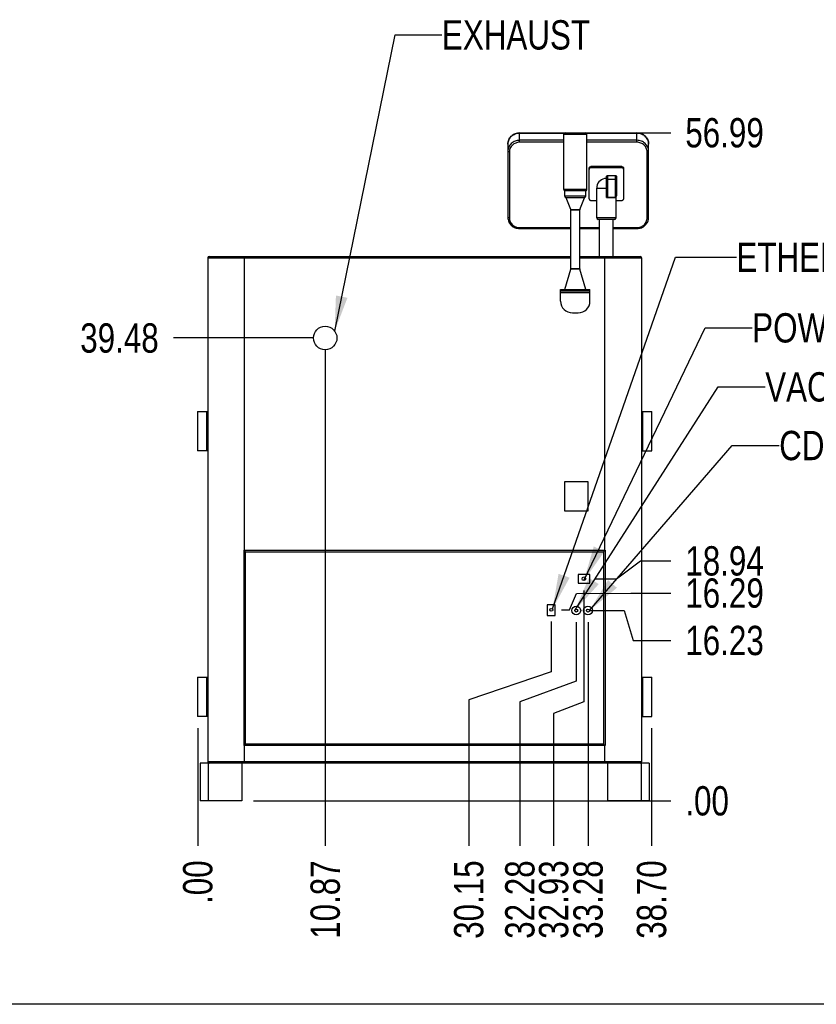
# Model space of a CAD drawing. Header units: inches. Extents: x 0 to 16, y 0 to 10.
# Tile 3 of 41: x 8.7 to 12.9, y 0 to 5.2. Entities that reach past the tile are written whole.
import ezdxf

# ---------------------------------------------------------------- set-up
doc = ezdxf.new("R2010")
doc.units = ezdxf.units.IN
doc.header["$LTSCALE"] = 0.935
doc.header["$MEASUREMENT"] = 0
doc.layers.get('0').update_dxf_attribs({"linetype": 'CONTINUOUS'})
doc.layers.add('02___PRT_ALL_AXES', color=7, linetype='CONTINUOUS')
doc.styles.get("Standard").update_dxf_attribs({"font": 'txt', "width": 0.8})
doc.dimstyles.new('DIMSTYLE_2', dxfattribs={"dimtxt": 0.15625, "dimasz": 0.1875, "dimexe": 0.125, "dimexo": 0.0625, "dimgap": 0.039062, "dimtad": 0, "dimtih": 1, "dimtoh": 1, "dimlfac": 16, "dimzin": 4, "dimdsep": 46, "dimtxsty": 'Standard', "dimblk": '_FILLED', "dimblk1": '_FILLED', "dimblk2": '_FILLED', "dimcen": 0.09, "dimazin": 1, "dimtfac": 1, "dimtofl": 0, "dimtmove": 0, "dimatfit": 3, "dimldrblk": '_FILLED', "dimfxl": 1, "dimtolj": 1, "dimtzin": 4, "dimarcsym": 0})
doc.dimstyles.get("Standard").update_dxf_attribs({"dimtxt": 0.15625, "dimasz": 0.1875, "dimexe": 0.125, "dimexo": 0.0625, "dimgap": 0.09, "dimtad": 0, "dimtih": 1, "dimtoh": 1, "dimzin": 4, "dimdsep": 46, "dimtxsty": 'Standard', "dimblk": '_FILLED', "dimblk1": '_FILLED', "dimblk2": '_FILLED', "dimcen": 0.09, "dimazin": 1, "dimtp": 0.01, "dimtm": 0.01, "dimtfac": 1, "dimtofl": 0, "dimtmove": 0, "dimatfit": 3, "dimldrblk": '_FILLED', "dimfxl": 1, "dimtolj": 1, "dimtzin": 4, "dimarcsym": 0})

# ---------------------------------------------------------------- blocks, each defined once
blk = doc.blocks.new('*D6')
at = {"color": 2, "linetype": 'Continuous', "transparency": 16777216}
for p, q in [((11.5231, 2.0407), (11.5231, 1.7732)), ((11.5231, 1.7732), (11.0828, 1.6233)), ((11.0828, 1.6233), (11.0828, 0.8455))]:
    blk.add_line(p, q, dxfattribs=at)
at = {"color": 2, "linetype": 'Continuous', "transparency": 16777216, "insert": (11.0047, 0.7674), "char_height": 0.15625, "width": 0.625, "attachment_point": 3, "rotation": 90, "line_spacing_factor": 0.9}
blk.add_mtext('30.15', dxfattribs=at)
blk = doc.blocks.new('_FILLED')
at = {"color": 0, "linetype": 'ByBlock'}
blk.add_solid([(0, 0), (-1, 0.167), (-1, -0.167)], dxfattribs=at)
blk = doc.blocks.new('*D7')
at = {"color": 2, "linetype": 'Continuous', "transparency": 16777216}
blk.add_line((9.6385, 1.4724), (9.6385, 0.8455), dxfattribs=at)
at = {"color": 2, "linetype": 'Continuous', "transparency": 16777216, "insert": (9.5604, 0.7674), "char_height": 0.15625, "width": 0.375, "attachment_point": 3, "rotation": 90, "line_spacing_factor": 0.9}
blk.add_mtext('.00', dxfattribs=at)
blk = doc.blocks.new('*D8')
at = {"color": 2, "linetype": 'Continuous', "transparency": 16777216}
for p, q in [((11.6562, 2.0369), (11.6562, 1.7221)), ((11.6562, 1.7221), (11.3554, 1.6131)), ((11.3554, 1.6131), (11.3554, 0.8455))]:
    blk.add_line(p, q, dxfattribs=at)
at = {"color": 2, "linetype": 'Continuous', "transparency": 16777216, "insert": (11.2772, 0.7674), "char_height": 0.15625, "width": 0.625, "attachment_point": 3, "rotation": 90, "line_spacing_factor": 0.9}
blk.add_mtext('32.28', dxfattribs=at)
blk = doc.blocks.new('*D9')
at = {"color": 2, "linetype": 'Continuous', "transparency": 16777216}
blk.add_line((11.7187, 2.0369), (11.7187, 0.8455), dxfattribs=at)
at = {"color": 2, "linetype": 'Continuous', "transparency": 16777216, "insert": (11.6405, 0.7674), "char_height": 0.15625, "width": 0.625, "attachment_point": 3, "rotation": 90, "line_spacing_factor": 0.9}
blk.add_mtext('33.28', dxfattribs=at)
blk = doc.blocks.new('*D10')
at = {"color": 2, "linetype": 'Continuous', "transparency": 16777216}
for p, q in [((11.6967, 2.2061), (11.6967, 1.612)), ((11.6967, 1.612), (11.5352, 1.5507)), ((11.5352, 1.5507), (11.5352, 0.8455))]:
    blk.add_line(p, q, dxfattribs=at)
at = {"color": 2, "linetype": 'Continuous', "transparency": 16777216, "insert": (11.4571, 0.7674), "char_height": 0.15625, "width": 0.625, "attachment_point": 3, "rotation": 90, "line_spacing_factor": 0.9}
blk.add_mtext('32.93', dxfattribs=at)
blk = doc.blocks.new('*D11')
at = {"color": 2, "linetype": 'Continuous', "transparency": 16777216}
blk.add_line((12.0574, 1.4724), (12.0574, 0.8455), dxfattribs=at)
at = {"color": 2, "linetype": 'Continuous', "transparency": 16777216, "insert": (11.9792, 0.7674), "char_height": 0.15625, "width": 0.625, "attachment_point": 3, "rotation": 90, "line_spacing_factor": 0.9}
blk.add_mtext('38.70', dxfattribs=at)
blk = doc.blocks.new('*D12')
at = {"color": 2, "linetype": 'Continuous', "transparency": 16777216}
for p, q in [((11.7265, 2.0994), (11.9109, 2.0994)), ((11.9109, 2.0994), (11.9595, 1.9398)), ((11.9595, 1.9398), (12.1593, 1.9398))]:
    blk.add_line(p, q, dxfattribs=at)
at = {"color": 2, "linetype": 'Continuous', "transparency": 16777216, "insert": (12.2374, 2.0179), "char_height": 0.15625, "width": 0.625, "attachment_point": 1, "line_spacing_factor": 0.9}
blk.add_mtext('16.23', dxfattribs=at)
blk = doc.blocks.new('*D13')
at = {"color": 2, "linetype": 'Continuous', "transparency": 16777216}
blk.add_line((9.9363, 1.0849), (12.1593, 1.0849), dxfattribs=at)
at = {"color": 2, "linetype": 'Continuous', "transparency": 16777216, "insert": (12.2374, 1.1631), "char_height": 0.15625, "width": 0.375, "attachment_point": 1, "line_spacing_factor": 0.9}
blk.add_mtext('.00', dxfattribs=at)
blk = doc.blocks.new('*D14')
at = {"color": 2, "linetype": 'Continuous', "transparency": 16777216}
for p, q in [((11.6197, 2.1032), (11.6579, 2.1899)), ((11.6579, 2.1899), (11.9461, 2.1926)), ((11.9461, 2.1926), (12.1593, 2.1926)), ((11.5778, 2.1032), (11.6197, 2.1032))]:
    blk.add_line(p, q, dxfattribs=at)
at = {"color": 2, "linetype": 'Continuous', "transparency": 16777216, "insert": (12.2374, 2.2707), "char_height": 0.15625, "width": 0.625, "attachment_point": 1, "line_spacing_factor": 0.9}
blk.add_mtext('16.29', dxfattribs=at)
blk = doc.blocks.new('*D15')
at = {"color": 2, "linetype": 'Continuous', "transparency": 16777216}
for p, q in [((11.8705, 2.2686), (11.9986, 2.3642)), ((11.9986, 2.3642), (12.1593, 2.3642)), ((11.7592, 2.2686), (11.8705, 2.2686))]:
    blk.add_line(p, q, dxfattribs=at)
at = {"color": 2, "linetype": 'Continuous', "transparency": 16777216, "insert": (12.2374, 2.4423), "char_height": 0.15625, "width": 0.625, "attachment_point": 1, "line_spacing_factor": 0.9}
blk.add_mtext('18.94', dxfattribs=at)
blk = doc.blocks.new('*D16')
at = {"color": 2, "linetype": 'Continuous', "transparency": 16777216}
blk.add_line((10.2554, 3.5525), (9.5088, 3.5525), dxfattribs=at)
at = {"color": 2, "linetype": 'Continuous', "transparency": 16777216, "insert": (9.4307, 3.6306), "char_height": 0.15625, "width": 0.625, "attachment_point": 3, "line_spacing_factor": 0.9}
blk.add_mtext('39.48', dxfattribs=at)
blk = doc.blocks.new('*D17')
at = {"color": 2, "linetype": 'Continuous', "transparency": 16777216}
blk.add_line((11.7673, 4.6468), (12.1593, 4.6468), dxfattribs=at)
at = {"color": 2, "linetype": 'Continuous', "transparency": 16777216, "insert": (12.2374, 4.7249), "char_height": 0.15625, "width": 0.625, "attachment_point": 1, "line_spacing_factor": 0.9}
blk.add_mtext('56.99', dxfattribs=at)
blk = doc.blocks.new('*D18')
at = {"color": 2, "linetype": 'Continuous', "transparency": 16777216}
blk.add_line((10.3179, 3.49), (10.3179, 0.8455), dxfattribs=at)
at = {"color": 2, "linetype": 'Continuous', "transparency": 16777216, "insert": (10.2398, 0.7674), "char_height": 0.15625, "width": 0.625, "attachment_point": 3, "rotation": 90, "line_spacing_factor": 0.9}
blk.add_mtext('10.87', dxfattribs=at)

msp = doc.modelspace()

# ---------------------------------------------------------------- linework, layer by layer
at = {"color": 7, "linetype": 'Continuous'}
for p, q in [((11.35424, 4.5959), (11.35424, 4.64542)), ((11.35424, 4.64542), (11.59309, 4.64542)), ((11.35424, 4.64495), (11.59262, 4.64495)), ((11.58949, 4.34463), (11.58949, 4.63896)), ((11.58949, 4.63896), (11.71261, 4.63896)), ((11.5973, 4.64677), (11.7048, 4.64677)), ((11.709, 4.64542), (11.97924, 4.64542)), ((11.70948, 4.64495), (11.97924, 4.64495)), ((11.71261, 4.34463), (11.71261, 4.63896)), ((11.97924, 4.5959), (11.97924, 4.64542)), ((11.29174, 4.58622), (11.29174, 4.1952)), ((11.58949, 4.60631), (11.35424, 4.60631)), ((11.58949, 4.5959), (11.35424, 4.5959)), ((11.97924, 4.60631), (11.71261, 4.60631)), ((11.97924, 4.5959), (11.71261, 4.5959)), ((12.04174, 4.1952), (12.04174, 4.58622)), ((11.29986, 4.5448), (11.29986, 4.19242)), ((12.03361, 4.19242), (12.03361, 4.5448)), ((11.73377, 4.45963), (11.73377, 4.46594)), ((11.89928, 4.46594), (11.73377, 4.46594)), ((11.89928, 4.45963), (11.89928, 4.46594)), ((11.7244, 4.29502), (11.7244, 4.45713)), ((11.89928, 4.45963), (11.73377, 4.45963)), ((11.81667, 4.30188), (11.81667, 4.41153)), ((11.8248, 4.30267), (11.8248, 4.41917)), ((11.8248, 4.41917), (11.86299, 4.41917)), ((11.86299, 4.41917), (11.86299, 4.30267)), ((11.87081, 4.41183), (11.87081, 4.31048)), ((11.90895, 4.29502), (11.90895, 4.45686)), ((11.86299, 4.39813), (11.8248, 4.39813)), ((11.71261, 4.34463), (11.58949, 4.34463)), ((11.59574, 4.30798), (11.59574, 4.33673)), ((11.70636, 4.33673), (11.59574, 4.33673)), ((11.70636, 4.30798), (11.59574, 4.30798)), ((11.70636, 4.30798), (11.70636, 4.33673)), ((11.765, 4.19282), (11.765, 4.34407)), ((11.62704, 4.23827), (11.60261, 4.29996)), ((11.69949, 4.29996), (11.60261, 4.29996)), ((11.67506, 4.23827), (11.69949, 4.29996)), ((11.73377, 4.28621), (11.765, 4.28621)), ((11.81667, 4.30188), (11.86835, 4.30188)), ((11.8248, 4.30267), (11.86299, 4.30267)), ((11.86835, 4.19282), (11.86835, 4.30188)), ((11.86835, 4.28621), (11.89957, 4.28621)), ((11.62704, 4.23827), (11.67506, 4.23827)), ((11.62761, 3.92181), (11.62761, 4.23528)), ((11.62761, 4.23528), (11.67449, 4.23528)), ((11.67449, 3.92181), (11.67449, 4.23528)), ((11.86835, 4.19282), (11.765, 4.19282)), ((11.86022, 4.1847), (11.77313, 4.1847)), ((11.35424, 4.14132), (11.35424, 4.13598)), ((11.35424, 4.14132), (11.62761, 4.14132)), ((11.35424, 4.13598), (11.62761, 4.13598)), ((11.67449, 4.14132), (11.77976, 4.14132)), ((11.67449, 4.13598), (11.77976, 4.13598)), ((11.85358, 4.14132), (11.97924, 4.14132)), ((11.85358, 4.13598), (11.97924, 4.13598)), ((11.97924, 4.14132), (11.97924, 4.13598)), ((9.69167, 3.97907), (9.69167, 1.29307)), ((9.69167, 3.97907), (11.62761, 3.97907)), ((9.6998, 3.9872), (11.62761, 3.9872)), ((9.88855, 2.41819), (9.88855, 3.9872)), ((11.67449, 3.9872), (11.99605, 3.9872)), ((11.67449, 3.97907), (12.00417, 3.97907)), ((11.8073, 3.9872), (11.8073, 2.41819)), ((12.00417, 3.97907), (12.00417, 1.29307)), ((11.59574, 3.81152), (11.62728, 3.91953)), ((11.67481, 3.91953), (11.62728, 3.91953)), ((11.67449, 3.92181), (11.62761, 3.92181)), ((11.70636, 3.81152), (11.67481, 3.91953)), ((11.57292, 3.74902), (11.57292, 3.81152)), ((11.57292, 3.81152), (11.72917, 3.81152)), ((11.57292, 3.80308), (11.72917, 3.80308)), ((11.57292, 3.79496), (11.72917, 3.79496)), ((11.63542, 3.81152), (11.63542, 3.80308)), ((11.66667, 3.80308), (11.66667, 3.81152)), ((11.72917, 3.74902), (11.72917, 3.81152)), ((11.63542, 3.68652), (11.66667, 3.68652)), ((9.63755, 3.15995), (9.63755, 2.9512)), ((9.63755, 3.15995), (9.69176, 3.15995)), ((9.68674, 2.9512), (9.68674, 3.15995)), ((12.00417, 3.15995), (12.05829, 3.15995)), ((12.00911, 3.15995), (12.00911, 2.9512)), ((12.05829, 2.9512), (12.05829, 3.15995)), ((9.69167, 2.9512), (9.63755, 2.9512)), ((12.00417, 2.9512), (12.05829, 2.9512)), ((11.7189, 2.78564), (11.5939, 2.78564)), ((11.5939, 2.78564), (11.5939, 2.6312)), ((11.7189, 2.6312), (11.7189, 2.78564)), ((11.5939, 2.6312), (11.7189, 2.6312)), ((9.88545, 1.37915), (9.88545, 2.42122)), ((9.88545, 2.42122), (11.81039, 2.42122)), ((9.88545, 2.42122), (9.88855, 2.41819)), ((9.8937, 2.4131), (9.88855, 2.41819)), ((11.8073, 2.41819), (11.80214, 2.4131)), ((11.8073, 2.41819), (11.81039, 2.42122)), ((11.81039, 2.42122), (11.81039, 1.37915)), ((9.8937, 1.38728), (9.8937, 2.4131)), ((9.8937, 2.4131), (11.80214, 2.4131)), ((11.80214, 2.4131), (11.80214, 1.38728)), ((11.72792, 2.292), (11.66542, 2.292)), ((11.66542, 2.292), (11.66542, 2.24513)), ((11.72792, 2.24513), (11.72792, 2.292)), ((11.66542, 2.24513), (11.72792, 2.24513)), ((11.54435, 2.12916), (11.50185, 2.12916)), ((11.50185, 2.12916), (11.50185, 2.07259)), ((11.54435, 2.07259), (11.54435, 2.12916)), ((11.50185, 2.07259), (11.54435, 2.07259)), ((9.63755, 1.7437), (9.63755, 1.53495)), ((9.63755, 1.7437), (9.69176, 1.7437)), ((9.68674, 1.53495), (9.68674, 1.7437)), ((12.00417, 1.7437), (12.05829, 1.7437)), ((12.00911, 1.7437), (12.00911, 1.53495)), ((12.05829, 1.53495), (12.05829, 1.7437)), ((9.69167, 1.53495), (9.63755, 1.53495)), ((12.00409, 1.53495), (12.05829, 1.53495)), ((9.88855, 1.38218), (9.88545, 1.37915)), ((11.81039, 1.37915), (9.88545, 1.37915)), ((9.88855, 1.38218), (9.8937, 1.38728)), ((9.88855, 1.28495), (9.88855, 1.38218)), ((11.80214, 1.38728), (9.8937, 1.38728)), ((11.80214, 1.38728), (11.8073, 1.38218)), ((11.8073, 1.38218), (11.8073, 1.28495)), ((11.81039, 1.37915), (11.8073, 1.38218)), ((12.00417, 1.29307), (9.69167, 1.29307)), ((11.8073, 1.28495), (9.88855, 1.28495)), ((16, 0), (0, 0))]:
    msp.add_line(p, q, dxfattribs=at)
for centre, radius, start, end in [((11.5973, 4.63896), 0.00781, 90, 180), ((11.7048, 4.63896), 0.00781, 0, 90), ((11.59761, 4.34463), 0.00813, 180, 256.65763), ((11.60386, 4.30798), 0.00813, 180, 261.15012), ((11.69824, 4.30798), 0.00813, 278.84988, 360), ((11.70449, 4.34463), 0.00813, 283.34237, 360), ((11.8248, 4.3108), 0.00813, 198, 270), ((11.86299, 4.31048), 0.00781, 270, 360), ((11.61949, 4.23528), 0.00813, 0, 21.60553), ((11.68261, 4.23528), 0.00813, 158.39447, 180), ((11.77313, 4.19282), 0.00813, 180, 270), ((11.86022, 4.19282), 0.00813, 270, 360), ((9.6998, 3.97907), 0.00813, 90, 180), ((11.99605, 3.97907), 0.00813, 0, 90), ((11.61949, 3.92181), 0.00813, 343.7171, 360), ((11.68261, 3.92181), 0.00813, 180, 196.2829), ((11.63542, 3.74902), 0.0625, 180, 270), ((11.66667, 3.74902), 0.0625, 270, 360), ((9.6998, 1.29307), 0.00813, 180, 270), ((11.99605, 1.29307), 0.00813, 270, 360)]:
    msp.add_arc(centre, radius, start, end, dxfattribs=at)
for points, knots in [([(11.35424, 4.64542), (11.35017, 4.64542), (11.34203, 4.64467), (11.33028, 4.64131), (11.31942, 4.63585), (11.30988, 4.62847), (11.30203, 4.61946), (11.29617, 4.60914), (11.29255, 4.59791), (11.29174, 4.59011), (11.29174, 4.58622)], [0, 0, 0, 0, 0.127874, 0.2553109, 0.3819375, 0.5075074, 0.631934, 0.7553057, 0.8778704, 1, 1, 1, 1]), ([(11.29174, 4.58622), (11.29174, 4.59006), (11.29255, 4.59778), (11.29614, 4.60889), (11.30197, 4.61912), (11.30981, 4.62807), (11.31935, 4.6354), (11.33021, 4.64085), (11.34199, 4.6442), (11.35016, 4.64495), (11.35424, 4.64495)], [0, 0, 0, 0, 0.1211614, 0.2429197, 0.3657733, 0.4900435, 0.6158291, 0.7429986, 0.8712172, 1, 1, 1, 1]), ([(12.04174, 4.58622), (12.04174, 4.59011), (12.04092, 4.59791), (12.03731, 4.60914), (12.03145, 4.61946), (12.02359, 4.62847), (12.01405, 4.63585), (12.0032, 4.64131), (11.99145, 4.64467), (11.98331, 4.64542), (11.97924, 4.64542)], [0, 0, 0, 0, 0.1221293, 0.244694, 0.3680659, 0.4924926, 0.6180628, 0.7446895, 0.8721262, 1, 1, 1, 1]), ([(11.97924, 4.64495), (11.98332, 4.64495), (11.99148, 4.6442), (12.00326, 4.64085), (12.01413, 4.6354), (12.02366, 4.62807), (12.0315, 4.61912), (12.03733, 4.60889), (12.04093, 4.59778), (12.04174, 4.59006), (12.04174, 4.58622)], [0, 0, 0, 0, 0.1287828, 0.2570014, 0.3841709, 0.5099565, 0.6342267, 0.7570803, 0.8788386, 1, 1, 1, 1]), ([(11.35424, 4.60631), (11.35016, 4.60631), (11.34199, 4.60556), (11.33021, 4.60221), (11.31935, 4.59676), (11.30981, 4.58943), (11.30197, 4.58048), (11.29614, 4.57025), (11.29255, 4.55915), (11.29174, 4.55142), (11.29174, 4.54758)], [0, 0, 0, 0, 0.1287828, 0.2570014, 0.3841709, 0.5099565, 0.6342267, 0.7570803, 0.8788386, 1, 1, 1, 1]), ([(11.35424, 4.5959), (11.35069, 4.5959), (11.34358, 4.59524), (11.33334, 4.59233), (11.32388, 4.58759), (11.31559, 4.58121), (11.30877, 4.57342), (11.3037, 4.56452), (11.30057, 4.55486), (11.29986, 4.54814), (11.29986, 4.5448)], [0, 0, 0, 0, 0.1287808, 0.2570001, 0.3841702, 0.5099565, 0.6342274, 0.7570816, 0.8788406, 1, 1, 1, 1]), ([(12.04174, 4.54758), (12.04174, 4.55142), (12.04093, 4.55915), (12.03733, 4.57025), (12.0315, 4.58048), (12.02366, 4.58943), (12.01413, 4.59676), (12.00326, 4.60221), (11.99148, 4.60556), (11.98332, 4.60631), (11.97924, 4.60631)], [0, 0, 0, 0, 0.1211614, 0.2429197, 0.3657733, 0.4900435, 0.6158291, 0.7429986, 0.8712172, 1, 1, 1, 1]), ([(12.03361, 4.5448), (12.03361, 4.54814), (12.03291, 4.55486), (12.02978, 4.56452), (12.02471, 4.57342), (12.01789, 4.58121), (12.00959, 4.58759), (12.00014, 4.59233), (11.98989, 4.59524), (11.98279, 4.5959), (11.97924, 4.5959)], [0, 0, 0, 0, 0.1211595, 0.2429184, 0.3657726, 0.4900435, 0.6158298, 0.7429999, 0.8712192, 1, 1, 1, 1]), ([(11.29986, 4.5448), (11.29882, 4.5448), (11.2973, 4.5449), (11.29539, 4.54524), (11.29417, 4.54558), (11.29316, 4.54598), (11.29239, 4.54645), (11.29188, 4.54697), (11.29174, 4.54739), (11.29174, 4.54758)], [0, 0, 0, 0, 0.3436379, 0.5010469, 0.6420022, 0.7627126, 0.8609781, 0.9378419, 1, 1, 1, 1]), ([(12.03361, 4.5448), (12.03465, 4.5448), (12.03617, 4.5449), (12.03808, 4.54524), (12.03931, 4.54558), (12.04032, 4.54598), (12.04109, 4.54645), (12.0416, 4.54697), (12.04174, 4.54739), (12.04174, 4.54758)], [0, 0, 0, 0, 0.3436379, 0.5010469, 0.6420022, 0.7627126, 0.8609781, 0.9378419, 1, 1, 1, 1]), ([(11.7244, 4.45713), (11.7244, 4.45828), (11.7249, 4.46063), (11.72701, 4.46355), (11.73012, 4.46549), (11.73256, 4.46594), (11.73377, 4.46594)], [0, 0, 0, 0, 0.2428087, 0.4898503, 0.7428318, 1, 1, 1, 1]), ([(11.89928, 4.46594), (11.90054, 4.46594), (11.90305, 4.46548), (11.90626, 4.46348), (11.90843, 4.46046), (11.90895, 4.45805), (11.90895, 4.45686)], [0, 0, 0, 0, 0.2571682, 0.5101497, 0.7571913, 1, 1, 1, 1]), ([(11.73377, 4.45963), (11.73256, 4.45963), (11.73012, 4.45918), (11.72701, 4.45724), (11.7249, 4.45432), (11.7244, 4.45197), (11.7244, 4.45082)], [0, 0, 0, 0, 0.2571682, 0.5101497, 0.7571913, 1, 1, 1, 1]), ([(11.81667, 4.41153), (11.81667, 4.41253), (11.81711, 4.41456), (11.81893, 4.4171), (11.82163, 4.41878), (11.82374, 4.41917), (11.8248, 4.41917)], [0, 0, 0, 0, 0.2428087, 0.4898503, 0.7428318, 1, 1, 1, 1]), ([(11.86299, 4.41917), (11.86401, 4.41917), (11.86604, 4.41879), (11.86863, 4.41718), (11.87039, 4.41474), (11.87081, 4.41278), (11.87081, 4.41183)], [0, 0, 0, 0, 0.2571682, 0.5101497, 0.7571913, 1, 1, 1, 1]), ([(11.90895, 4.45055), (11.90895, 4.45174), (11.90843, 4.45415), (11.90626, 4.45717), (11.90305, 4.45917), (11.90054, 4.45963), (11.89928, 4.45963)], [0, 0, 0, 0, 0.2428087, 0.4898503, 0.7428318, 1, 1, 1, 1]), ([(11.81667, 4.39049), (11.81667, 4.39149), (11.81711, 4.39352), (11.81893, 4.39606), (11.82163, 4.39774), (11.82374, 4.39813), (11.8248, 4.39813)], [0, 0, 0, 0, 0.2428087, 0.4898503, 0.7428318, 1, 1, 1, 1]), ([(11.87081, 4.39079), (11.87081, 4.39174), (11.87039, 4.3937), (11.86863, 4.39614), (11.86604, 4.39775), (11.86401, 4.39813), (11.86299, 4.39813)], [0, 0, 0, 0, 0.2428087, 0.4898503, 0.7428318, 1, 1, 1, 1]), ([(11.7244, 4.29502), (11.7244, 4.29387), (11.7249, 4.29153), (11.72701, 4.2886), (11.73012, 4.28666), (11.73256, 4.28621), (11.73377, 4.28621)], [0, 0, 0, 0, 0.2428087, 0.4898503, 0.7428318, 1, 1, 1, 1]), ([(11.89957, 4.28621), (11.90079, 4.28621), (11.90323, 4.28666), (11.90634, 4.2886), (11.90845, 4.29153), (11.90895, 4.29387), (11.90895, 4.29502)], [0, 0, 0, 0, 0.2571682, 0.5101497, 0.7571913, 1, 1, 1, 1]), ([(11.29174, 4.1952), (11.29174, 4.19131), (11.29255, 4.1835), (11.29617, 4.17227), (11.30203, 4.16195), (11.30988, 4.15293), (11.31942, 4.14555), (11.33028, 4.14009), (11.34203, 4.13673), (11.35017, 4.13598), (11.35424, 4.13598)], [0, 0, 0, 0, 0.1221649, 0.2447592, 0.3681503, 0.492583, 0.6181453, 0.7447521, 0.8721599, 1, 1, 1, 1]), ([(11.29986, 4.19242), (11.29882, 4.19242), (11.2973, 4.19251), (11.29539, 4.19286), (11.29417, 4.19319), (11.29316, 4.1936), (11.29239, 4.19407), (11.29188, 4.19459), (11.29174, 4.19501), (11.29174, 4.1952)], [0, 0, 0, 0, 0.3436379, 0.5010469, 0.6420022, 0.7627126, 0.8609781, 0.9378419, 1, 1, 1, 1]), ([(11.29986, 4.19242), (11.29986, 4.18908), (11.30057, 4.18236), (11.3037, 4.1727), (11.30877, 4.1638), (11.31559, 4.15601), (11.32388, 4.14963), (11.33334, 4.14489), (11.34358, 4.14198), (11.35069, 4.14132), (11.35424, 4.14132)], [0, 0, 0, 0, 0.1211595, 0.2429184, 0.3657726, 0.4900435, 0.6158298, 0.7429999, 0.8712192, 1, 1, 1, 1]), ([(11.97924, 4.13598), (11.98331, 4.13598), (11.99145, 4.13673), (12.0032, 4.14009), (12.01405, 4.14555), (12.02359, 4.15293), (12.03145, 4.16195), (12.03731, 4.17227), (12.04092, 4.1835), (12.04174, 4.19131), (12.04174, 4.1952)], [0, 0, 0, 0, 0.1278404, 0.2552483, 0.381855, 0.5074171, 0.6318495, 0.7552405, 0.8778348, 1, 1, 1, 1]), ([(11.97924, 4.14132), (11.98279, 4.14132), (11.98989, 4.14198), (12.00014, 4.14489), (12.00959, 4.14963), (12.01789, 4.15601), (12.02471, 4.1638), (12.02978, 4.1727), (12.03291, 4.18236), (12.03361, 4.18908), (12.03361, 4.19242)], [0, 0, 0, 0, 0.1287808, 0.2570001, 0.3841702, 0.5099565, 0.6342274, 0.7570816, 0.8788406, 1, 1, 1, 1]), ([(12.03361, 4.19242), (12.03465, 4.19242), (12.03617, 4.19251), (12.03808, 4.19286), (12.03931, 4.19319), (12.04032, 4.1936), (12.04109, 4.19407), (12.0416, 4.19459), (12.04174, 4.19501), (12.04174, 4.1952)], [0, 0, 0, 0, 0.3436379, 0.5010469, 0.6420022, 0.7627126, 0.8609781, 0.9378419, 1, 1, 1, 1])]:
    msp.add_open_spline(points, degree=3, knots=knots, dxfattribs=at)
at = {"layer": '02___PRT_ALL_AXES', "color": 7, "linetype": 'Continuous'}
for p, q in [((11.76564, 4.3597), (11.76559, 4.35157)), ((11.76559, 4.35157), (11.81667, 4.35157)), ((11.77976, 3.9872), (11.77976, 4.1847)), ((11.85358, 3.9872), (11.85358, 4.1847)), ((9.88855, 1.28495), (9.65117, 1.28495)), ((9.65117, 1.28495), (9.65117, 1.08495)), ((9.69447, 1.28495), (9.69447, 1.08495)), ((9.87384, 1.28495), (9.87384, 1.08495)), ((12.0448, 1.28495), (11.8073, 1.28495)), ((11.82201, 1.28495), (11.82201, 1.08495)), ((12.00138, 1.28495), (12.00138, 1.08495)), ((12.0448, 1.28495), (12.0448, 1.08495)), ((9.87384, 1.08495), (9.65117, 1.08495)), ((12.0448, 1.08495), (11.82201, 1.08495))]:
    msp.add_line(p, q, dxfattribs=at)
for centre, radius in [((10.31794, 3.55249), 0.0625), ((11.69667, 2.26856), 0.00986), ((11.5231, 2.10322), 0.00781), ((11.65617, 2.09938), 0.02344), ((11.65617, 2.09938), 0.00781), ((11.71867, 2.09938), 0.02344), ((11.71867, 2.09938), 0.00781)]:
    msp.add_circle(centre, radius, dxfattribs=at)
for centre, radius, start, end in [((11.81688, 4.35157), 0.05188, 90.22678, 170.97198), ((11.71688, 4.35138), 0.04867, 351.36197, 352.14339), ((11.71057, 4.35229), 0.05504, 352.10003, 352.59696), ((11.71265, 4.35201), 0.05294, 352.60555, 354.64748), ((11.71321, 4.35197), 0.05239, 354.64316, 355.72175), ((11.7137, 4.35191), 0.05189, 355.74531, 359.62722)]:
    msp.add_arc(centre, radius, start, end, dxfattribs=at)

# ---------------------------------------------------------------- texts
at = {"color": 2, "linetype": 'Continuous', "char_height": 0.15625, "attachment_point": 1, "line_spacing_factor": 0.9}
for s, insert, width in [('EXHAUST', (10.94008, 5.2467), 0.875), ('ETHERNET', (12.5101, 4.06101), 1), ('POWER', (12.59399, 3.68468), 0.625), ('VACUUM', (12.66325, 3.36995), 0.75), ('CDA/N2', (12.73767, 3.05733), 0.75)]:
    msp.add_mtext(s, dxfattribs=dict(at, insert=insert, width=width))

# ---------------------------------------------------------------- dimensions: what is measured, and where the dimension line sits
at = {"color": 2, "linetype": 'Continuous'}
for feature_location, offset, dtype, origin, picture, middle in [((11.7673, 4.64677), (0.39195, 0), 0, (11.7048, 1.08495), '*D17', (12.54988, 4.64677)), ((10.25544, 3.55249), (-0.74666, 0), 0, (10.31794, 1.08495), '*D16', (9.12207, 3.55249)), ((10.31794, 3.48999), (0, -2.64448), 1, (9.63849, 3.55249), '*D18', (10.31794, 0.47051)), ((11.75917, 2.26856), (0.40008, 0.09565), 0, (11.69667, 1.08495), '*D15', (12.56941, 2.36421)), ((11.69667, 2.20606), (-0.16144, -1.36055), 1, (9.63849, 2.26856), '*D10', (11.53523, 0.45879)), ((11.57778, 2.10322), (0.58147, 0.08935), 0, (11.51528, 1.08495), '*D14', (12.5655, 2.19257)), ((11.65617, 2.03688), (-0.30082, -1.19136), 1, (9.63849, 2.09938), '*D8', (11.35535, 0.45879)), ((11.71867, 2.03688), (0, -1.19136), 1, (9.63849, 2.09938), '*D9', (11.71867, 0.45879)), ((11.72649, 2.09938), (0.43277, -0.1596), 0, (9.87384, 1.08495), '*D12', (12.56941, 1.93977)), ((11.5231, 2.04072), (-0.44028, -1.19521), 1, (9.63849, 1.53495), '*D6', (11.08281, 0.45879)), ((9.6384895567, 1.4724458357), (0, -0.6269326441), 1, (9.6384895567, 1.5349458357), '*D7', (9.6384895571, 0.5916067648)), ((12.05736, 1.47245), (0, -0.62693), 1, (9.63849, 1.53495), '*D11', (12.05736, 0.45489)), ((9.9363402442, 1.0849458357), (2.222911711, 0), 0, (9.8738402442, 1.0849458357), '*D13', (12.4365957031, 1.0849458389))]:
    dim = msp.add_ordinate_dim(feature_location=feature_location, offset=offset, dtype=dtype, origin=origin, dimstyle='DIMSTYLE_2', dxfattribs=at)
    dim.commit()
    dim.dimension.update_dxf_attribs({"geometry": picture, "text_midpoint": middle})

# ---------------------------------------------------------------- leaders
for points in [[(10.36851, 3.58923), (10.69008, 5.16857), (10.94008, 5.16857)], [(11.52942, 2.10781), (12.18483, 3.98289), (12.5101, 3.98289)], [(11.69667, 2.2587), (12.34399, 3.60656), (12.59399, 3.60656)], [(11.64836, 2.09938), (12.41325, 3.29183), (12.66325, 3.29183)], [(11.72649, 2.09938), (12.48767, 2.9792), (12.73767, 2.9792)]]:
    msp.add_leader(points, dimstyle='Standard', override={"dimtad": 0}, dxfattribs=at)

doc.saveas('drawing.dxf')
